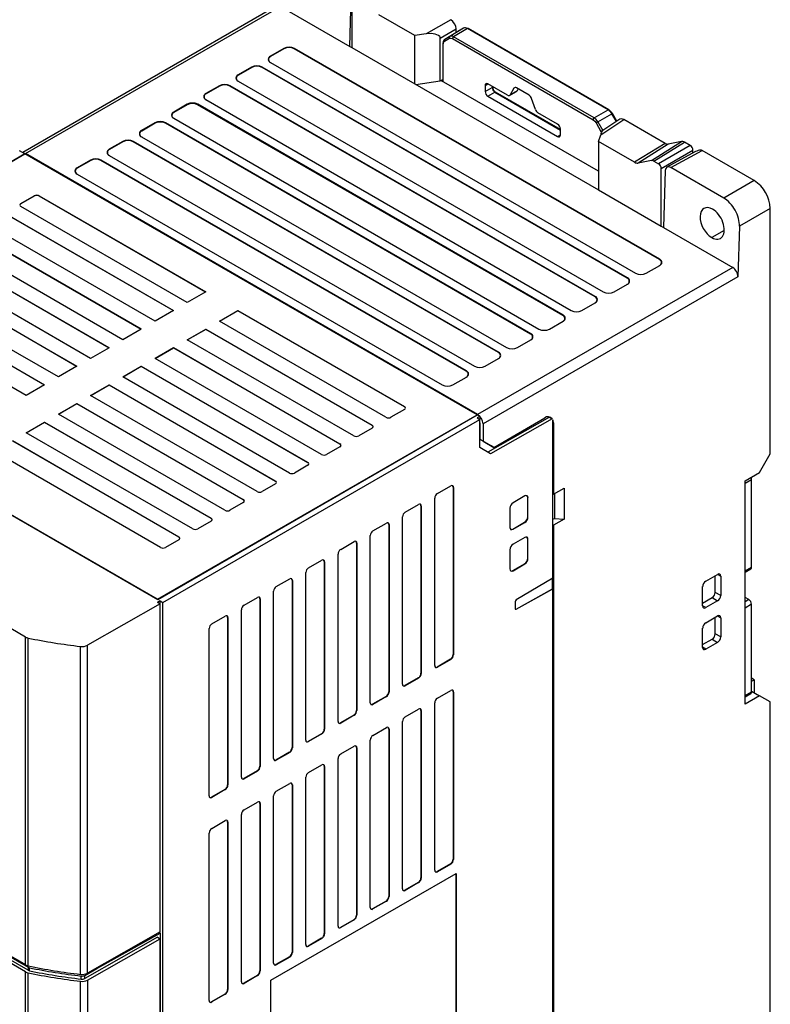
# Model space of a CAD drawing. Header units: millimetres. Extents: x 0 to 838, y 0 to 648.
# Tile 11 of 12: x 653 to 752, y 410 to 540. Entities that reach past the tile are written whole.
import ezdxf

# ---------------------------------------------------------------- set-up
doc = ezdxf.new("R2010")
doc.units = ezdxf.units.MM
doc.header["$LTSCALE"] = 3

msp = doc.modelspace()

# ---------------------------------------------------------------- linework, layer by layer
for p, q in [((696.384, 536.447), (696.598, 543.929)), ((696.666, 543.879), (696.666, 536.284)), ((686.784, 541.775), (653.311, 522.451)), ((653.675, 522.323), (687.262, 541.713)), ((687.262, 541.713), (696.384, 536.447)), ((704.94, 537.878), (700.204, 540.611)), ((709.678, 539.958), (706.435, 538.086)), ((708.3, 537.531), (710.385, 538.734)), ((708.892, 537.385), (710.714, 538.474)), ((711.361, 538.847), (709.538, 537.758)), ((711.861, 538.798), (710.039, 537.71)), ((710.385, 538.277), (710.385, 538.734)), ((711.361, 538.847), (710.714, 538.474)), ((710.714, 538.474), (710.716, 538.475)), ((711.362, 538.848), (711.361, 538.847)), ((711.862, 538.799), (711.861, 538.798)), ((730.402, 528.095), (711.861, 538.798)), ((730.403, 528.096), (711.862, 538.799)), ((730.503, 528.106), (711.962, 538.809)), ((706.435, 538.086), (704.94, 537.878)), ((704.94, 531.508), (704.94, 537.878)), ((708.3, 531.891), (708.3, 537.531)), ((708.852, 537.131), (709.499, 537.505)), ((708.892, 537.385), (709.538, 537.758)), ((709.898, 537.465), (728.407, 526.78)), ((728.548, 527.025), (710.039, 537.71)), ((687.686, 536.161), (685.919, 535.141)), ((687.713, 536.115), (685.946, 535.094)), ((687.713, 536.115), (687.686, 536.161)), ((689.101, 536.161), (689.074, 536.115)), ((737.157, 508.357), (689.074, 536.115)), ((737.184, 508.403), (689.101, 536.161)), ((696.384, 536.447), (696.666, 536.284)), ((696.666, 536.284), (704.94, 531.508)), ((708.628, 536.847), (708.628, 531.828)), ((708.686, 531.794), (708.686, 536.765)), ((685.919, 535.141), (685.946, 535.094)), ((685.919, 534.324), (685.946, 534.309)), ((685.919, 534.324), (734.002, 506.567)), ((683.444, 533.712), (681.676, 532.692)), ((683.471, 533.665), (681.703, 532.645)), ((683.471, 533.665), (683.444, 533.712)), ((684.858, 533.712), (684.831, 533.665)), ((732.914, 505.908), (684.831, 533.665)), ((732.941, 505.954), (684.858, 533.712)), ((681.676, 532.692), (681.703, 532.645)), ((681.676, 531.875), (681.703, 531.86)), ((681.676, 531.875), (729.759, 504.117)), ((705.059, 531.439), (708.3, 531.891)), ((708.3, 531.891), (708.628, 532.081)), ((708.475, 531.916), (708.628, 532.012)), ((729.123, 519.996), (708.475, 531.916)), ((679.201, 531.263), (677.433, 530.242)), ((679.228, 531.216), (677.46, 530.196)), ((679.228, 531.216), (679.201, 531.263)), ((680.615, 531.263), (680.588, 531.216)), ((728.672, 503.458), (680.588, 531.216)), ((728.699, 503.505), (680.615, 531.263)), ((704.94, 531.508), (729.123, 517.547)), ((714.203, 531.304), (714.557, 531.508)), ((714.203, 531.304), (714.203, 530.488)), ((714.203, 530.488), (715.122, 531.018)), ((717.166, 530.002), (714.557, 531.508)), ((714.557, 529.875), (715.476, 530.406)), ((715.122, 531.182), (715.122, 531.018)), ((715.181, 531.1), (715.181, 531.148)), ((715.476, 530.406), (724.102, 525.426)), ((724.102, 525.493), (715.576, 530.416)), ((717.416, 529.977), (718.336, 530.508)), ((717.994, 530.931), (717.483, 530.045)), ((718.402, 530.575), (717.483, 530.045)), ((718.153, 531.022), (717.994, 530.931)), ((719.995, 530.002), (718.311, 530.974)), ((718.552, 530.835), (718.402, 530.575)), ((718.445, 530.616), (718.567, 530.826)), ((677.433, 530.242), (677.46, 530.196)), ((677.433, 529.426), (677.46, 529.41)), ((677.433, 529.426), (725.517, 501.668)), ((714.557, 529.875), (723.749, 524.569)), ((720.823, 528.117), (720.311, 529.594)), ((674.959, 528.814), (673.191, 527.793)), ((673.191, 527.793), (673.218, 527.746)), ((674.985, 528.767), (673.218, 527.746)), ((674.985, 528.767), (674.959, 528.814)), ((676.373, 528.814), (676.346, 528.767)), ((724.429, 501.009), (676.346, 528.767)), ((724.456, 501.056), (676.373, 528.814)), ((728.548, 527.025), (730.402, 528.095)), ((730.402, 528.095), (730.403, 528.096)), ((673.191, 526.977), (673.218, 526.961)), ((673.191, 526.977), (721.274, 499.219)), ((723.749, 526.202), (721.139, 527.708)), ((729.047, 526.496), (730.901, 527.567)), ((729.047, 526.496), (729.693, 525.377)), ((729.422, 524.816), (732.446, 526.815)), ((731.928, 526.853), (729.682, 525.369)), ((730.901, 527.567), (730.903, 527.568)), ((731.483, 526.559), (730.901, 527.567)), ((731.485, 526.56), (730.903, 527.568)), ((731.555, 526.607), (730.976, 527.61)), ((737.889, 523.672), (732.446, 526.815)), ((670.716, 526.364), (668.948, 525.344)), ((668.948, 525.344), (668.975, 525.297)), ((670.743, 526.318), (668.975, 525.297)), ((670.743, 526.318), (670.716, 526.364)), ((672.13, 526.364), (672.103, 526.318)), ((720.186, 498.56), (672.103, 526.318)), ((720.213, 498.607), (672.13, 526.364)), ((724.102, 524.773), (724.102, 525.589)), ((728.807, 526.358), (729.453, 525.238)), ((729.453, 525.238), (729.522, 525.08)), ((729.698, 525.38), (729.693, 525.377)), ((666.473, 523.915), (664.706, 522.895)), ((666.5, 523.869), (666.473, 523.915)), ((667.887, 523.915), (667.861, 523.869)), ((715.971, 496.157), (667.887, 523.915)), ((668.948, 524.528), (668.975, 524.512)), ((668.948, 524.528), (717.031, 496.77)), ((723.749, 524.569), (724.108, 524.776)), ((729.123, 523.917), (729.422, 524.816)), ((733.859, 521.183), (729.123, 523.917)), ((729.123, 523.917), (729.123, 517.547)), ((736.094, 521.416), (740.046, 523.923)), ((740.046, 523.923), (738.281, 523.583)), ((653.586, 522.292), (652.897, 522.69)), ((664.706, 522.895), (664.732, 522.848)), ((666.5, 523.869), (664.732, 522.848)), ((715.944, 496.111), (667.861, 523.869)), ((737.889, 523.672), (733.859, 521.183)), ((738.281, 523.583), (734.329, 521.076)), ((736.408, 521.344), (740.439, 523.834)), ((741.215, 523.386), (737.043, 520.978)), ((737.397, 520.366), (741.568, 522.774)), ((738.642, 520.502), (742.777, 522.729)), ((741.215, 523.386), (740.439, 523.834)), ((741.568, 522.397), (741.568, 522.774)), ((749.629, 518.773), (742.777, 522.729)), ((653.586, 522.292), (611.514, 498.004)), ((611.531, 497.994), (653.604, 522.282)), ((713.142, 487.912), (653.604, 522.282)), ((653.631, 522.267), (653.675, 522.292)), ((713.213, 487.952), (653.675, 522.323)), ((713.213, 487.921), (653.675, 522.292)), ((662.231, 521.466), (660.463, 520.445)), ((662.258, 521.419), (660.49, 520.399)), ((662.258, 521.419), (662.231, 521.466)), ((663.645, 521.466), (663.618, 521.419)), ((711.701, 493.661), (663.618, 521.419)), ((711.728, 493.708), (663.645, 521.466)), ((664.705, 522.078), (664.732, 522.063)), ((664.706, 522.078), (712.789, 494.32)), ((736.094, 521.416), (734.329, 521.076)), ((736.408, 521.344), (737.043, 520.978)), ((741.917, 522.585), (738.143, 520.553)), ((660.463, 520.445), (660.49, 520.399)), ((737.397, 512.771), (737.397, 520.366)), ((737.909, 520.081), (737.679, 512.608)), ((745.633, 516.466), (738.642, 520.502)), ((660.463, 519.629), (660.49, 519.614)), ((660.463, 519.629), (708.546, 491.871)), ((749.629, 518.773), (745.633, 516.466)), ((729.123, 517.547), (737.397, 512.771)), ((653.063, 515.737), (654.831, 516.757)), ((654.831, 516.726), (653.063, 515.706)), ((654.831, 516.726), (654.831, 516.757)), ((655.488, 516.757), (677.409, 504.103)), ((655.488, 516.726), (655.488, 516.757)), ((677.382, 504.087), (655.488, 516.726)), ((653.063, 515.706), (653.063, 515.737)), ((674.983, 502.703), (653.063, 515.357)), ((751.75, 515.099), (747.681, 512.749)), ((751.75, 482.764), (751.75, 515.099)), ((651.246, 514.308), (673.166, 501.654)), ((673.139, 501.638), (651.246, 514.277)), ((670.741, 500.254), (648.82, 512.908)), ((737.397, 512.771), (737.679, 512.608)), ((737.679, 512.608), (746.801, 507.342)), ((747.681, 512.749), (747.483, 506.103)), ((647.003, 511.859), (668.923, 499.205)), ((668.897, 499.189), (647.003, 511.828)), ((745.688, 512.176), (744.04, 511.258)), ((666.498, 497.804), (644.578, 510.459)), ((642.76, 509.41), (664.681, 496.755)), ((664.654, 496.74), (642.76, 509.379)), ((737.157, 508.357), (737.184, 508.403)), ((662.255, 495.355), (640.335, 508.01)), ((746.801, 507.342), (713.213, 487.952)), ((735.416, 506.567), (737.184, 507.587)), ((737.157, 507.572), (737.184, 507.587)), ((638.518, 506.96), (660.438, 494.306)), ((660.411, 494.291), (638.518, 506.929)), ((747.483, 506.103), (713.92, 486.728)), ((732.914, 505.908), (732.941, 505.954)), ((634.275, 504.511), (656.196, 491.857)), ((656.169, 491.841), (634.275, 504.48)), ((658.013, 492.906), (636.092, 505.56)), ((731.174, 504.117), (732.941, 505.138)), ((732.914, 505.122), (732.941, 505.138)), ((677.409, 504.103), (674.983, 502.703)), ((728.672, 503.458), (728.699, 503.505)), ((653.77, 490.457), (631.85, 503.111)), ((726.931, 501.668), (728.699, 502.689)), ((728.672, 502.673), (728.699, 502.689)), ((673.166, 501.654), (670.741, 500.254)), ((679.226, 500.254), (681.651, 501.654)), ((681.651, 501.623), (679.253, 500.238)), ((681.651, 501.654), (703.572, 489)), ((681.651, 501.623), (681.651, 501.654)), ((703.572, 488.968), (681.651, 501.623)), ((724.429, 501.009), (724.456, 501.056)), ((701.146, 487.599), (679.226, 500.254)), ((722.688, 499.219), (724.456, 500.239)), ((724.429, 500.224), (724.456, 500.239)), ((611.531, 497.994), (671.087, 463.613)), ((671.069, 463.623), (611.531, 497.994)), ((668.923, 499.205), (666.498, 497.804)), ((674.983, 497.804), (677.409, 499.205)), ((677.409, 499.173), (675.01, 497.789)), ((677.409, 499.205), (699.329, 486.55)), ((677.409, 499.173), (677.409, 499.205)), ((699.329, 486.519), (677.409, 499.173)), ((720.186, 498.56), (720.213, 498.607)), ((664.681, 496.755), (662.255, 495.355)), ((670.741, 495.355), (673.166, 496.755)), ((673.166, 496.724), (670.768, 495.34)), ((673.166, 496.755), (695.086, 484.101)), ((673.166, 496.724), (673.166, 496.755)), ((695.086, 484.07), (673.166, 496.724)), ((696.904, 485.15), (674.983, 497.804)), ((718.446, 496.77), (720.213, 497.79)), ((720.187, 497.775), (720.213, 497.79)), ((715.944, 496.111), (715.971, 496.157)), ((660.438, 494.306), (658.013, 492.906)), ((666.498, 492.906), (668.923, 494.306)), ((668.923, 494.275), (666.525, 492.89)), ((668.923, 494.306), (690.844, 481.652)), ((668.923, 494.275), (668.923, 494.306)), ((690.844, 481.621), (668.923, 494.275)), ((692.661, 482.701), (670.741, 495.355)), ((714.203, 494.32), (715.971, 495.341)), ((715.944, 495.325), (715.971, 495.341)), ((688.418, 480.252), (666.498, 492.906)), ((709.96, 491.871), (711.728, 492.892)), ((711.701, 493.661), (711.728, 493.708)), ((711.701, 492.876), (711.728, 492.892)), ((656.196, 491.857), (653.77, 490.457)), ((662.255, 490.457), (664.681, 491.857)), ((664.681, 491.826), (662.282, 490.441)), ((664.681, 491.857), (686.601, 479.203)), ((664.681, 491.826), (664.681, 491.857)), ((686.601, 479.171), (664.681, 491.826)), ((653.658, 458.653), (598.628, 490.421)), ((684.176, 477.802), (662.255, 490.457)), ((658.013, 488.008), (660.438, 489.408)), ((660.438, 489.377), (658.04, 487.992)), ((660.438, 489.408), (682.358, 476.753)), ((660.438, 489.377), (660.438, 489.408)), ((682.358, 476.722), (660.438, 489.377)), ((703.572, 488.968), (703.572, 489)), ((679.933, 475.353), (658.013, 488.008)), ((671.069, 463.623), (713.142, 487.912)), ((671.087, 463.613), (713.16, 487.901)), ((703.572, 488.62), (701.804, 487.599)), ((713.49, 487.711), (713.137, 487.506)), ((713.49, 487.711), (713.16, 487.901)), ((713.213, 487.921), (713.169, 487.896)), ((713.213, 487.921), (713.213, 487.871)), ((713.49, 487.711), (713.49, 487.302)), ((722.678, 487.615), (714.554, 483.007)), ((722.678, 487.615), (722.652, 487.65)), ((722.678, 487.615), (723.037, 487.407)), ((653.77, 485.558), (656.196, 486.958)), ((656.196, 486.927), (653.797, 485.543)), ((656.196, 486.958), (678.116, 474.304)), ((656.196, 486.927), (656.196, 486.958)), ((678.116, 474.273), (656.196, 486.927)), ((671.777, 463.215), (713.496, 487.299)), ((699.329, 486.519), (699.329, 486.55)), ((713.137, 487.506), (713.496, 487.299)), ((713.496, 483.628), (713.496, 487.299)), ((713.496, 486.592), (713.561, 486.63)), ((713.561, 484.649), (713.561, 486.63)), ((713.92, 486.728), (713.92, 484.441)), ((723.037, 487.407), (714.91, 482.797)), ((715.334, 483.625), (722.052, 487.503)), ((723.111, 466.412), (723.111, 487.266)), ((723.183, 486.849), (723.111, 486.891)), ((723.183, 486.849), (723.183, 477.459)), ((675.69, 472.904), (653.77, 485.558)), ((699.329, 486.171), (697.561, 485.15)), ((651.953, 484.509), (673.873, 471.855)), ((673.873, 471.824), (651.953, 484.478)), ((695.086, 483.721), (693.319, 482.701)), ((695.086, 484.07), (695.086, 484.101)), ((714.975, 483.832), (713.561, 484.649)), ((713.92, 484.441), (713.561, 484.649)), ((713.92, 484.441), (715.334, 483.625)), ((715.334, 483.625), (714.975, 483.832)), ((671.448, 470.455), (649.527, 483.109)), ((714.91, 482.797), (713.496, 483.628)), ((750.336, 480.314), (751.75, 482.764)), ((690.844, 481.272), (689.076, 480.252)), ((690.844, 481.621), (690.844, 481.652)), ((748.427, 479.212), (750.336, 480.314)), ((686.601, 478.823), (684.833, 477.802)), ((686.601, 479.171), (686.601, 479.203)), ((707.91, 477.542), (709.677, 478.563)), ((749.275, 479.375), (748.427, 478.886)), ((748.427, 449.817), (748.427, 479.212)), ((749.275, 467.862), (749.275, 479.375)), ((709.995, 478.379), (709.995, 456.333)), ((709.995, 478.379), (710.031, 478.359)), ((710.031, 478.359), (710.031, 456.312)), ((719.426, 477.238), (717.871, 476.341)), ((723.111, 477.5), (723.183, 477.459)), ((723.183, 477.459), (724.597, 478.275)), ((723.325, 477.541), (723.325, 474.282)), ((724.597, 478.275), (724.597, 474.193)), ((682.358, 476.374), (680.591, 475.353)), ((682.358, 476.722), (682.358, 476.753)), ((703.667, 475.093), (705.435, 476.113)), ((705.752, 475.93), (705.752, 453.883)), ((705.752, 475.93), (705.788, 475.909)), ((707.556, 454.883), (707.556, 476.93)), ((719.805, 474.489), (719.805, 477.02)), ((719.805, 477.02), (719.841, 476.999)), ((719.841, 474.468), (719.841, 476.999)), ((705.788, 475.909), (705.788, 453.863)), ((717.456, 475.623), (717.456, 473.092)), ((678.116, 473.924), (676.348, 472.904)), ((678.116, 474.273), (678.116, 474.304)), ((699.424, 472.644), (701.192, 473.664)), ((701.51, 473.481), (701.51, 451.434)), ((701.51, 473.481), (701.546, 473.46)), ((701.546, 473.46), (701.546, 451.413)), ((703.314, 452.434), (703.314, 474.481)), ((717.835, 472.873), (719.39, 473.771)), ((717.871, 472.852), (719.426, 473.75)), ((719.39, 473.771), (719.426, 473.75)), ((719.805, 474.489), (719.841, 474.468)), ((723.111, 474.158), (723.325, 474.282)), ((723.183, 473.376), (723.111, 473.419)), ((724.597, 474.193), (723.183, 473.376)), ((723.183, 473.376), (723.183, 395.805)), ((723.325, 474.282), (724.597, 474.193)), ((699.071, 449.985), (699.071, 472.031)), ((717.835, 472.873), (717.871, 472.852)), ((673.873, 471.475), (672.105, 470.455)), ((673.873, 471.824), (673.873, 471.855)), ((695.182, 470.194), (696.95, 471.215)), ((697.267, 471.032), (697.267, 448.985)), ((697.267, 471.032), (697.303, 471.011)), ((697.303, 471.011), (697.303, 448.964)), ((719.426, 471.768), (717.871, 470.87)), ((719.805, 469.018), (719.805, 471.549)), ((719.805, 471.549), (719.841, 471.528)), ((719.841, 468.997), (719.841, 471.528)), ((694.828, 447.536), (694.828, 469.582)), ((717.456, 470.152), (717.456, 467.621)), ((690.939, 467.745), (692.707, 468.766)), ((693.025, 468.582), (693.025, 446.536)), ((693.025, 468.582), (693.06, 468.562)), ((693.06, 468.562), (693.06, 446.515)), ((717.835, 467.402), (719.39, 468.3)), ((717.871, 467.381), (719.426, 468.28)), ((719.39, 468.3), (719.426, 468.28)), ((719.805, 469.018), (719.841, 468.997)), ((690.586, 445.086), (690.586, 467.133)), ((717.835, 467.402), (717.871, 467.381)), ((743.256, 466.006), (744.812, 466.904)), ((744.851, 466.869), (745.224, 466.666)), ((748.427, 467.372), (749.275, 467.862)), ((748.427, 467.203), (749.172, 467.633)), ((686.697, 465.296), (688.464, 466.317)), ((688.782, 466.133), (688.782, 444.087)), ((688.782, 466.133), (688.818, 466.112)), ((688.818, 466.112), (688.818, 444.066)), ((723.111, 466.412), (718.302, 463.539)), ((723.075, 465.009), (723.075, 466.391)), ((744.495, 464.531), (744.495, 466.721)), ((745.224, 466.666), (745.224, 464.135)), ((686.343, 442.637), (686.343, 464.684)), ((718.266, 462.329), (723.075, 465.009)), ((718.302, 462.308), (723.111, 464.988)), ((723.075, 465.009), (723.111, 464.988)), ((723.111, 403.13), (723.111, 464.988)), ((742.844, 462.762), (742.844, 465.293)), ((745.224, 464.135), (744.495, 464.531)), ((671.42, 463.013), (661.82, 457.567)), ((671.423, 463.419), (671.069, 463.215)), ((671.42, 463.013), (671.069, 463.215)), ((671.42, 419.829), (671.42, 463.013)), ((671.423, 463.419), (671.777, 463.215)), ((671.423, 420.236), (671.423, 463.419)), ((671.777, 346.45), (671.777, 463.215)), ((682.454, 462.847), (684.222, 463.867)), ((684.539, 463.684), (684.539, 441.637)), ((684.539, 463.684), (684.575, 463.663)), ((684.575, 463.663), (684.575, 441.617)), ((718.163, 463.295), (718.163, 462.392)), ((742.844, 463.131), (744.109, 463.861)), ((744.812, 463.422), (743.256, 462.524)), ((744.109, 463.861), (744.812, 463.422)), ((748.922, 463.575), (748.427, 463.861)), ((748.922, 463.575), (748.427, 463.29)), ((749.275, 462.963), (748.427, 462.473)), ((749.275, 451.45), (749.275, 462.963)), ((682.1, 440.188), (682.1, 462.234)), ((718.266, 462.329), (718.302, 462.308)), ((743.256, 462.524), (742.844, 462.781)), ((678.211, 460.398), (679.979, 461.418)), ((680.297, 461.235), (680.297, 439.188)), ((680.297, 461.235), (680.333, 461.214)), ((680.333, 461.214), (680.333, 439.167)), ((743.256, 460.536), (744.812, 461.433)), ((744.495, 459.06), (744.495, 461.251)), ((744.851, 461.398), (745.224, 461.195)), ((745.224, 461.195), (745.224, 458.664)), ((677.858, 437.739), (677.858, 459.785)), ((742.844, 457.291), (742.844, 459.822)), ((745.224, 458.664), (744.495, 459.06)), ((653.658, 415.469), (653.658, 458.653)), ((654.029, 415.334), (654.029, 458.517)), ((742.844, 457.66), (744.109, 458.39)), ((744.812, 457.951), (743.256, 457.053)), ((744.109, 458.39), (744.812, 457.951)), ((660.921, 414.229), (660.921, 457.413)), ((661.82, 414.383), (661.82, 457.567)), ((743.256, 457.053), (742.844, 457.31)), ((709.642, 455.72), (707.874, 454.7)), ((709.677, 455.7), (707.91, 454.679)), ((709.642, 455.72), (709.677, 455.7)), ((709.995, 456.333), (710.031, 456.312)), ((705.752, 453.883), (705.788, 453.863)), ((707.874, 454.7), (707.91, 454.679)), ((705.399, 453.271), (703.631, 452.251)), ((705.435, 453.25), (703.667, 452.23)), ((705.399, 453.271), (705.435, 453.25)), ((749.629, 453.022), (749.275, 453.227)), ((749.275, 452.822), (749.629, 453.022)), ((749.629, 453.022), (749.629, 451.327)), ((701.51, 451.434), (701.546, 451.413)), ((703.631, 452.251), (703.667, 452.23)), ((707.91, 450.596), (709.677, 451.617)), ((709.995, 451.433), (709.995, 429.387)), ((709.995, 451.433), (710.031, 451.413)), ((710.031, 451.413), (710.031, 429.366)), ((748.427, 450.96), (749.275, 451.45)), ((749.275, 451.531), (750.336, 450.919)), ((701.156, 450.822), (699.389, 449.801)), ((701.192, 450.801), (699.424, 449.781)), ((701.156, 450.822), (701.192, 450.801)), ((707.556, 427.937), (707.556, 449.984)), ((748.427, 450.791), (749.172, 451.221)), ((750.336, 450.919), (748.427, 449.817)), ((751.75, 450.102), (750.336, 450.919)), ((751.75, 387.719), (751.75, 450.102)), ((697.267, 448.985), (697.303, 448.964)), ((699.389, 449.801), (699.424, 449.781)), ((703.667, 448.147), (705.435, 449.168)), ((705.752, 448.984), (705.752, 426.938)), ((705.752, 448.984), (705.788, 448.963)), ((705.788, 448.963), (705.788, 426.917)), ((696.914, 448.373), (695.146, 447.352)), ((696.95, 448.352), (695.182, 447.331)), ((696.914, 448.373), (696.95, 448.352)), ((703.314, 425.488), (703.314, 447.535)), ((653.658, 415.469), (598.628, 447.237)), ((693.025, 446.536), (693.06, 446.515)), ((695.146, 447.352), (695.182, 447.331)), ((699.424, 445.698), (701.192, 446.718)), ((701.51, 446.535), (701.51, 424.488)), ((701.51, 446.535), (701.546, 446.514)), ((701.546, 446.514), (701.546, 424.468)), ((692.671, 445.923), (690.903, 444.903)), ((690.903, 444.903), (690.939, 444.882)), ((692.707, 445.903), (690.939, 444.882)), ((692.671, 445.923), (692.707, 445.903)), ((699.071, 423.039), (699.071, 445.085)), ((688.782, 444.087), (688.818, 444.066)), ((695.182, 443.249), (696.95, 444.269)), ((697.267, 444.086), (697.267, 422.039)), ((697.267, 444.086), (697.303, 444.065)), ((697.303, 444.065), (697.303, 422.018)), ((688.428, 443.474), (686.661, 442.454)), ((686.661, 442.454), (686.697, 442.433)), ((688.464, 443.453), (686.697, 442.433)), ((688.428, 443.474), (688.464, 443.453)), ((694.828, 420.59), (694.828, 442.636)), ((684.186, 441.025), (682.418, 440.004)), ((684.222, 441.004), (682.454, 439.984)), ((684.186, 441.025), (684.222, 441.004)), ((684.539, 441.637), (684.575, 441.617)), ((690.939, 440.799), (692.707, 441.82)), ((693.025, 441.636), (693.025, 419.59)), ((693.025, 441.636), (693.06, 441.616)), ((693.06, 441.616), (693.06, 419.569)), ((682.418, 440.004), (682.454, 439.984)), ((690.586, 418.14), (690.586, 440.187)), ((679.943, 438.576), (678.175, 437.555)), ((679.979, 438.555), (678.211, 437.534)), ((679.943, 438.576), (679.979, 438.555)), ((680.297, 439.188), (680.333, 439.167)), ((686.697, 438.35), (688.464, 439.371)), ((688.782, 439.187), (688.782, 417.141)), ((688.782, 439.187), (688.818, 439.167)), ((688.818, 439.167), (688.818, 417.12)), ((678.175, 437.555), (678.211, 437.534)), ((686.343, 415.691), (686.343, 437.738)), ((682.454, 435.901), (684.222, 436.921)), ((684.539, 436.738), (684.539, 414.691)), ((684.539, 436.738), (684.575, 436.717)), ((684.575, 436.717), (684.575, 414.671)), ((678.211, 433.452), (679.979, 434.472)), ((682.1, 413.242), (682.1, 435.289)), ((680.297, 434.289), (680.297, 412.242)), ((680.297, 434.289), (680.333, 434.268)), ((680.333, 434.268), (680.333, 412.221)), ((677.858, 410.793), (677.858, 432.839)), ((709.995, 429.387), (710.031, 429.366)), ((709.642, 428.774), (707.874, 427.754)), ((709.677, 428.754), (707.91, 427.733)), ((709.642, 428.774), (709.677, 428.754)), ((685.989, 413.446), (710.385, 427.529)), ((705.752, 426.938), (705.788, 426.917)), ((707.874, 427.754), (707.91, 427.733)), ((710.349, 427.508), (710.349, 374.883)), ((710.385, 427.529), (710.385, 374.862)), ((705.399, 426.325), (703.631, 425.305)), ((705.435, 426.304), (703.667, 425.284)), ((705.399, 426.325), (705.435, 426.304)), ((701.51, 424.488), (701.546, 424.468)), ((703.631, 425.305), (703.667, 425.284)), ((701.156, 423.876), (699.389, 422.855)), ((699.389, 422.855), (699.424, 422.835)), ((701.192, 423.855), (699.424, 422.835)), ((701.156, 423.876), (701.192, 423.855)), ((697.267, 422.039), (697.303, 422.018)), ((671.423, 420.236), (671.42, 420.234)), ((696.914, 421.427), (695.146, 420.406)), ((695.146, 420.406), (695.182, 420.385)), ((696.95, 421.406), (695.182, 420.385)), ((696.914, 421.427), (696.95, 421.406)), ((654.011, 414.764), (645.728, 419.546)), ((653.658, 414.56), (645.799, 419.097)), ((646.327, 419.599), (654.011, 415.163)), ((671.066, 419.124), (661.47, 413.68)), ((671.42, 419.829), (661.82, 414.383)), ((661.82, 413.474), (671.42, 418.92)), ((663.078, 415), (671.423, 419.651)), ((671.066, 419.124), (671.42, 418.92)), ((671.423, 419.651), (671.266, 419.742)), ((671.42, 356.863), (671.42, 418.92)), ((671.423, 419.651), (671.423, 357.269)), ((692.671, 418.978), (690.903, 417.957)), ((692.707, 418.957), (690.939, 417.936)), ((692.671, 418.978), (692.707, 418.957)), ((693.025, 419.59), (693.06, 419.569)), ((690.903, 417.957), (690.939, 417.936)), ((688.428, 416.528), (686.661, 415.508)), ((688.464, 416.508), (686.697, 415.487)), ((688.428, 416.528), (688.464, 416.508)), ((688.782, 417.141), (688.818, 417.12)), ((654.011, 415.163), (654.011, 414.764)), ((654.197, 414.696), (654.197, 415.096)), ((661.47, 414.085), (663.078, 415)), ((663.078, 415), (662.993, 415.049)), ((686.661, 415.508), (686.697, 415.487)), ((653.658, 341.672), (653.658, 414.56)), ((654.029, 341.537), (654.029, 414.424)), ((661.02, 413.603), (661.02, 414.007)), ((661.47, 413.68), (661.47, 414.085)), ((684.186, 414.079), (682.418, 413.059)), ((684.222, 414.058), (682.454, 413.038)), ((684.186, 414.079), (684.222, 414.058)), ((684.539, 414.691), (684.575, 414.671)), ((660.921, 340.747), (660.921, 413.32)), ((661.82, 413.474), (661.82, 340.901)), ((682.418, 413.059), (682.454, 413.038)), ((685.989, 360.779), (685.989, 413.446)), ((679.943, 411.63), (678.175, 410.609)), ((679.979, 411.609), (678.211, 410.589)), ((679.943, 411.63), (679.979, 411.609)), ((680.297, 412.242), (680.333, 412.221)), ((678.175, 410.609), (678.211, 410.589))]:
    msp.add_line(p, q)
at = {"flags": 128}
for points in [[(711.962, 538.809), (711.916, 538.818), (711.862, 538.799)], [(708.3, 537.531), (708.278, 537.655), (708.225, 537.749), (708.065, 537.895), (707.63, 538.064), (707.073, 538.128), (706.435, 538.086)], [(708.686, 536.928), (708.643, 536.89), (708.628, 536.847)], [(709.499, 537.505), (709.682, 537.54), (709.898, 537.465)], [(708.628, 536.847), (708.628, 536.846), (708.643, 536.802), (708.686, 536.765)], [(718.333, 530.511), (718.36, 530.524), (718.451, 530.625)], [(718.402, 530.575), (718.446, 530.618), (718.448, 530.622)], [(730.403, 528.096), (730.457, 528.115), (730.503, 528.106)], [(730.503, 528.106), (730.503, 528.106), (730.534, 528.07), (730.544, 528.014)], [(730.544, 528.014), (730.761, 527.839), (730.944, 527.592)], [(728.407, 526.78), (728.623, 526.606), (728.807, 526.358)], [(729.047, 526.496), (728.985, 526.461), (728.918, 526.422), (728.856, 526.386), (728.807, 526.358)], [(730.903, 527.568), (730.949, 527.595), (730.974, 527.609), (730.973, 527.608)], [(732.446, 526.815), (732.175, 526.909), (731.946, 526.864), (731.932, 526.849)], [(729.693, 525.377), (729.632, 525.341), (729.565, 525.302), (729.502, 525.266), (729.453, 525.238)], [(653.378, 522.412), (653.404, 522.417), (653.675, 522.323)], [(745.224, 466.666), (745.192, 466.829), (745.103, 466.933), (744.97, 466.958), (744.812, 466.904)], [(742.844, 462.762), (742.876, 462.598), (742.965, 462.495), (743.098, 462.469), (743.256, 462.524)], [(745.224, 461.195), (745.192, 461.358), (745.103, 461.462), (744.97, 461.488), (744.812, 461.433)], [(742.844, 457.291), (742.876, 457.128), (742.965, 457.024), (743.098, 456.998), (743.256, 457.053)]]:
    msp.add_lwpolyline(points, dxfattribs=at)
for centre, radius, start, end in [((708.847, 538.662), 1.54, 2.67875, 57.32125), ((711.568, 538.386), 0.506, 54.60482, 114.16975), ((711.569, 538.39), 0.503, 54.37877, 114.31578), ((709.182, 536.979), 0.499, 125.58216, 185.91411), ((709.129, 536.785), 0.443, 128.70472, 182.61441), ((709.003, 537.238), 0.185, 127.14497, 215.08396), ((709.65, 537.611), 0.185, 127.14484, 215.08365), ((709.746, 537.296), 0.507, 54.68168, 114.19561), ((710.206, 537.451), 0.308, 122.75099, 177.38353), ((688.394, 534.797), 1.537, 62.60967, 117.39033), ((688.394, 534.802), 1.478, 62.60967, 117.39033), ((686.074, 534.733), 0.437, 110.78342, 249.21658), ((686.095, 534.702), 0.42, 110.78342, 249.21658), ((684.151, 532.347), 1.537, 62.60967, 117.39033), ((684.151, 532.353), 1.478, 62.60967, 117.39033), ((681.831, 532.283), 0.437, 110.78342, 249.21658), ((681.852, 532.252), 0.42, 110.78342, 249.21658), ((679.908, 529.898), 1.537, 62.60967, 117.39033), ((679.908, 529.903), 1.478, 62.60967, 117.39033), ((714.419, 531.339), 0.218, 50.79671, 189.21404), ((714.971, 530.523), 0.768, 182.60548, 237.39452), ((715.081, 531.11), 0.101, 294.37466, 354.3052), ((715.89, 531.053), 0.768, 182.60548, 237.39452), ((715.922, 531.118), 0.741, 181.38844, 215.90065), ((715.945, 531.021), 0.709, 208.47302, 238.65362), ((715.534, 530.324), 0.101, 65.69288, 125.61758), ((718.172, 530.809), 0.216, 50.10037, 145.43351), ((718.245, 530.663), 0.18, 300.3955, 331.00368), ((677.588, 529.834), 0.437, 110.78342, 249.21658), ((677.609, 529.803), 0.42, 110.78342, 249.21658), ((717.305, 530.167), 0.216, 230.10037, 325.43351), ((719.576, 529.351), 0.774, 18.27147, 57.25204), ((673.346, 527.385), 0.437, 110.78342, 249.21658), ((675.666, 527.449), 1.537, 62.60967, 117.39033), ((675.666, 527.454), 1.478, 62.60967, 117.39033), ((721.558, 528.359), 0.774, 198.27147, 237.25204), ((729.621, 526.857), 1.464, 29.02753, 57.7827), ((729.64, 526.872), 1.442, 28.85407, 58.04749), ((671.423, 525), 1.537, 62.60967, 117.39033), ((673.367, 527.354), 0.42, 110.78342, 249.21658), ((728.714, 526.766), 0.308, 122.74976, 177.38464), ((727.766, 525.787), 1.464, 28.97096, 57.72136), ((669.103, 524.936), 0.437, 110.78342, 249.21658), ((669.124, 524.905), 0.42, 110.78342, 249.21658), ((671.423, 525.005), 1.478, 62.60967, 117.39033), ((723.335, 525.554), 0.768, 2.60548, 57.39452), ((730.234, 524.749), 0.815, 131.85254, 175.27958), ((667.18, 522.55), 1.537, 62.60967, 117.39033), ((667.18, 522.556), 1.478, 62.60967, 117.39033), ((723.887, 524.738), 0.218, 230.79671, 9.21404), ((740.121, 523.346), 0.582, 56.96361, 97.38636), ((664.86, 522.486), 0.437, 110.78342, 249.21658), ((664.881, 522.455), 0.42, 110.78342, 249.21658), ((738.206, 524.161), 0.582, 236.96361, 277.38636), ((740.799, 522.738), 0.77, 2.67875, 57.32125), ((653.141, 521.481), 0.925, 59.9988, 61.24598), ((662.938, 520.101), 1.537, 62.60967, 117.39033), ((662.938, 520.107), 1.478, 62.60967, 117.39033), ((736.154, 520.954), 0.466, 56.96361, 97.38636), ((660.618, 520.037), 0.437, 110.78342, 249.21658), ((660.639, 520.006), 0.42, 110.78342, 249.21658), ((734.239, 521.768), 0.698, 236.96361, 277.38636), ((736.628, 520.33), 0.77, 2.67875, 57.32125), ((747.145, 514.889), 4.61, 2.60548, 57.39452), ((655.16, 516.123), 0.715, 62.60967, 117.39033), ((655.16, 516.092), 0.715, 62.60967, 117.39033), ((653.164, 515.488), 0.24, 114.80672, 169.4938), ((653.135, 515.547), 0.203, 110.78342, 249.21658), ((737.008, 507.964), 0.42, 290.78342, 69.21658), ((737.029, 507.995), 0.437, 290.78342, 69.21658), ((732.765, 505.515), 0.42, 290.78342, 69.21658), ((732.786, 505.546), 0.437, 290.78342, 69.21658), ((734.709, 507.931), 1.537, 242.60967, 297.39033), ((728.523, 503.066), 0.42, 290.78342, 69.21658), ((728.544, 503.097), 0.437, 290.78342, 69.21658), ((730.466, 505.482), 1.537, 242.60967, 297.39033), ((724.28, 500.616), 0.42, 290.78342, 69.21658), ((724.301, 500.648), 0.437, 290.78342, 69.21658), ((726.224, 503.033), 1.537, 242.60967, 297.39033), ((720.037, 498.167), 0.42, 290.78342, 69.21658), ((720.058, 498.198), 0.437, 290.78342, 69.21658), ((721.981, 500.584), 1.537, 242.60967, 297.39033), ((717.739, 498.134), 1.537, 242.60967, 297.39033), ((715.795, 495.718), 0.42, 290.78342, 69.21658), ((715.816, 495.749), 0.437, 290.78342, 69.21658), ((713.496, 495.685), 1.537, 242.60967, 297.39033), ((711.552, 493.269), 0.42, 290.78342, 69.21658), ((711.573, 493.3), 0.437, 290.78342, 69.21658), ((709.253, 493.236), 1.537, 242.60967, 297.39033), ((703.5, 488.81), 0.203, 290.78342, 69.21658), ((703.471, 488.75), 0.24, 10.5062, 65.19328), ((701.475, 488.234), 0.715, 242.60967, 297.39033), ((712.662, 487.08), 0.96, 58.78233, 59.99894), ((712.385, 486.658), 1.537, 2.60548, 57.39452), ((722.497, 486.96), 0.701, 39.57383, 129.36072), ((699.257, 486.36), 0.203, 290.78342, 69.21658), ((699.228, 486.301), 0.24, 10.5062, 65.19328), ((712.217, 486.481), 1.353, 6.31081, 18.94259), ((722.055, 486.869), 1.129, 358.98668, 20.57595), ((697.232, 485.785), 0.715, 242.60967, 297.39033), ((695.014, 483.911), 0.203, 290.78342, 69.21658), ((694.986, 483.852), 0.24, 10.5062, 65.19328), ((692.99, 483.336), 0.715, 242.60967, 297.39033), ((690.772, 481.462), 0.203, 290.78342, 69.21658), ((690.743, 481.403), 0.24, 10.5062, 65.19328), ((688.747, 480.886), 0.715, 242.60967, 297.39033), ((686.529, 479.013), 0.203, 290.78342, 69.21658), ((686.5, 478.953), 0.24, 10.5062, 65.19328), ((709.816, 478.393), 0.218, 350.78596, 129.20329), ((709.736, 478.402), 0.26, 354.91648, 48.36109), ((748.576, 479.354), 0.699, 1.74822, 26.05204), ((684.504, 478.437), 0.715, 242.60967, 297.39033), ((708.324, 476.895), 0.768, 122.60548, 177.39452), ((719.588, 477.04), 0.256, 350.75781, 129.215), ((719.503, 477.047), 0.303, 354.81521, 49.2161), ((682.286, 476.564), 0.203, 290.78342, 69.21658), ((682.258, 476.504), 0.24, 10.5062, 65.19328), ((705.573, 475.944), 0.218, 350.78596, 129.20329), ((705.493, 475.953), 0.26, 354.91648, 48.36109), ((718.356, 475.582), 0.901, 122.58432, 177.4091), ((680.262, 475.988), 0.715, 242.60967, 297.39033), ((704.081, 474.446), 0.768, 122.60548, 177.39452), ((678.044, 474.114), 0.203, 290.78342, 69.21658), ((678.015, 474.055), 0.24, 10.5062, 65.19328), ((701.33, 473.495), 0.218, 350.78596, 129.20329), ((701.251, 473.504), 0.26, 354.91648, 48.36109), ((718.905, 474.53), 0.9, 302.59745, 357.40803), ((718.941, 474.509), 0.9, 302.59745, 357.40803), ((676.019, 473.539), 0.715, 242.60967, 297.39033), ((699.838, 471.996), 0.768, 122.60548, 177.39452), ((717.709, 473.05), 0.256, 170.76274, 309.24622), ((717.66, 473.121), 0.304, 250.78539, 305.19371), ((673.801, 471.665), 0.203, 290.78342, 69.21658), ((673.772, 471.606), 0.24, 10.5062, 65.19328), ((697.088, 471.046), 0.218, 350.78596, 129.20329), ((697.008, 471.055), 0.26, 354.91648, 48.36109), ((718.356, 470.111), 0.901, 122.58432, 177.4091), ((719.588, 471.569), 0.256, 350.75781, 129.215), ((719.503, 471.576), 0.303, 354.81521, 49.2161), ((671.777, 471.089), 0.715, 242.60967, 297.39033), ((695.596, 469.547), 0.768, 122.60548, 177.39452), ((692.845, 468.597), 0.218, 350.78596, 129.20329), ((692.765, 468.605), 0.26, 354.91648, 48.36109), ((718.905, 469.059), 0.9, 302.59745, 357.40803), ((718.941, 469.038), 0.9, 302.59745, 357.40803), ((691.353, 467.098), 0.768, 122.60548, 177.39452), ((717.709, 467.58), 0.256, 170.76274, 309.24622), ((717.66, 467.65), 0.304, 250.78539, 305.19371), ((749.03, 467.835), 0.246, 305.01333, 6.29885), ((688.602, 466.147), 0.218, 350.78596, 129.20329), ((688.523, 466.156), 0.26, 354.91648, 48.36109), ((743.742, 465.25), 0.898, 122.69826, 177.29485), ((687.111, 464.649), 0.768, 122.60548, 177.39452), ((743.663, 464.565), 0.834, 302.34744, 357.65774), ((670.589, 462.792), 0.96, 58.78233, 59.99894), ((684.36, 463.698), 0.218, 350.78596, 129.20329), ((684.28, 463.707), 0.26, 354.91648, 48.36109), ((718.471, 463.281), 0.308, 123.22971, 177.34769), ((744.327, 464.177), 0.898, 302.71123, 357.29398), ((748.508, 462.928), 0.768, 2.60548, 57.39452), ((682.868, 462.2), 0.768, 122.60548, 177.39452), ((718.249, 462.377), 0.087, 170.5527, 307.70469), ((718.207, 462.42), 0.108, 260.02766, 303.25081), ((678.625, 459.75), 0.768, 122.60548, 177.39452), ((680.117, 461.249), 0.218, 350.78596, 129.20329), ((680.038, 461.258), 0.26, 354.91648, 48.36109), ((743.742, 459.78), 0.898, 122.69826, 177.29485), ((743.663, 459.094), 0.834, 302.34744, 357.65774), ((654.267, 459.746), 1.251, 240.85379, 259.03308), ((670.19, 537.284), 80.407, 258.40551, 263.38094), ((744.327, 458.707), 0.898, 302.71123, 357.29398), ((661.125, 458.922), 1.523, 262.31014, 297.14828), ((709.228, 456.368), 0.768, 302.60548, 357.39452), ((709.263, 456.347), 0.768, 302.60548, 357.39452), ((704.985, 453.918), 0.768, 302.60548, 357.39452), ((707.772, 454.848), 0.218, 170.78596, 309.20329), ((707.724, 454.913), 0.26, 251.64102, 305.08017), ((705.021, 453.898), 0.768, 302.60548, 357.39452), ((700.742, 451.469), 0.768, 302.60548, 357.39452), ((700.778, 451.448), 0.768, 302.60548, 357.39452), ((703.529, 452.399), 0.218, 170.78596, 309.20329), ((703.482, 452.463), 0.26, 251.64102, 305.08017), ((709.816, 451.448), 0.218, 350.78596, 129.20329), ((709.736, 451.456), 0.26, 354.91648, 48.36109), ((749.03, 451.423), 0.246, 305.01333, 6.29885), ((699.286, 449.95), 0.218, 170.78596, 309.20329), ((708.324, 449.949), 0.768, 122.60548, 177.39452), ((696.5, 449.02), 0.768, 302.60548, 357.39452), ((696.536, 448.999), 0.768, 302.60548, 357.39452), ((699.239, 450.014), 0.26, 251.64102, 305.08017), ((705.573, 448.998), 0.218, 350.78596, 129.20329), ((705.493, 449.007), 0.26, 354.91648, 48.36109), ((695.044, 447.501), 0.218, 170.78596, 309.20329), ((704.081, 447.5), 0.768, 122.60548, 177.39452), ((692.257, 446.571), 0.768, 302.60548, 357.39452), ((692.293, 446.55), 0.768, 302.60548, 357.39452), ((694.996, 447.565), 0.26, 251.64102, 305.08017), ((701.33, 446.549), 0.218, 350.78596, 129.20329), ((701.251, 446.558), 0.26, 354.91648, 48.36109), ((690.801, 445.051), 0.218, 170.78596, 309.20329), ((690.754, 445.116), 0.26, 251.64102, 305.08017), ((699.838, 445.051), 0.768, 122.60548, 177.39452), ((688.014, 444.121), 0.768, 302.60548, 357.39452), ((688.05, 444.101), 0.768, 302.60548, 357.39452), ((697.088, 444.1), 0.218, 350.78596, 129.20329), ((697.008, 444.109), 0.26, 354.91648, 48.36109), ((686.559, 442.602), 0.218, 170.78596, 309.20329), ((686.511, 442.666), 0.26, 251.64102, 305.08017), ((695.596, 442.601), 0.768, 122.60548, 177.39452), ((683.772, 441.672), 0.768, 302.60548, 357.39452), ((683.808, 441.651), 0.768, 302.60548, 357.39452), ((692.845, 441.651), 0.218, 350.78596, 129.20329), ((692.765, 441.66), 0.26, 354.91648, 48.36109), ((682.316, 440.153), 0.218, 170.78596, 309.20329), ((682.268, 440.217), 0.26, 251.64102, 305.08017), ((691.353, 440.152), 0.768, 122.60548, 177.39452), ((679.529, 439.223), 0.768, 302.60548, 357.39452), ((679.565, 439.202), 0.768, 302.60548, 357.39452), ((687.111, 437.703), 0.768, 122.60548, 177.39452), ((688.602, 439.201), 0.218, 350.78596, 129.20329), ((688.523, 439.21), 0.26, 354.91648, 48.36109), ((678.073, 437.704), 0.218, 170.78596, 309.20329), ((678.026, 437.768), 0.26, 251.64102, 305.08017), ((682.868, 435.254), 0.768, 122.60548, 177.39452), ((684.36, 436.752), 0.218, 350.78596, 129.20329), ((684.28, 436.761), 0.26, 354.91648, 48.36109), ((680.117, 434.303), 0.218, 350.78596, 129.20329), ((680.038, 434.312), 0.26, 354.91648, 48.36109), ((678.625, 432.804), 0.768, 122.60548, 177.39452), ((709.228, 429.422), 0.768, 302.60548, 357.39452), ((709.263, 429.401), 0.768, 302.60548, 357.39452), ((707.772, 427.902), 0.218, 170.78596, 309.20329), ((704.985, 426.972), 0.768, 302.60548, 357.39452), ((705.021, 426.952), 0.768, 302.60548, 357.39452), ((707.724, 427.967), 0.26, 251.64102, 305.08017), ((703.529, 425.453), 0.218, 170.78596, 309.20329), ((700.742, 424.523), 0.768, 302.60548, 357.39452), ((700.778, 424.503), 0.768, 302.60548, 357.39452), ((703.482, 425.518), 0.26, 251.64102, 305.08017), ((699.286, 423.004), 0.218, 170.78596, 309.20329), ((699.239, 423.068), 0.26, 251.64102, 305.08017), ((696.5, 422.074), 0.768, 302.60548, 357.39452), ((696.536, 422.053), 0.768, 302.60548, 357.39452), ((695.044, 420.555), 0.218, 170.78596, 309.20329), ((694.996, 420.619), 0.26, 251.64102, 305.08017), ((692.257, 419.625), 0.768, 302.60548, 357.39452), ((692.293, 419.604), 0.768, 302.60548, 357.39452), ((690.801, 418.105), 0.218, 170.78596, 309.20329), ((690.754, 418.17), 0.26, 251.64102, 305.08017), ((688.014, 417.176), 0.768, 302.60548, 357.39452), ((688.05, 417.155), 0.768, 302.60548, 357.39452), ((654.267, 416.562), 1.251, 240.85379, 259.03308), ((670.19, 494.1), 80.407, 258.40551, 263.38094), ((686.559, 415.656), 0.218, 170.78596, 309.20329), ((686.511, 415.721), 0.26, 251.64102, 305.08017), ((654.267, 415.653), 1.251, 240.8538, 259.03308), ((654.316, 415.31), 0.626, 240.85379, 259.03308), ((670.19, 493.191), 80.407, 258.40551, 263.38094), ((670.196, 492.675), 79.603, 258.40551, 263.38095), ((661.125, 415.739), 1.523, 262.31014, 297.14828), ((661.122, 414.357), 0.762, 262.31016, 297.14829), ((683.772, 414.726), 0.768, 302.60548, 357.39452), ((683.808, 414.706), 0.768, 302.60548, 357.39452), ((661.125, 414.829), 1.523, 262.31014, 297.14828), ((682.316, 413.207), 0.218, 170.78596, 309.20329), ((682.268, 413.271), 0.26, 251.64102, 305.08017), ((679.529, 412.277), 0.768, 302.60548, 357.39452), ((679.565, 412.256), 0.768, 302.60548, 357.39452), ((678.073, 410.758), 0.218, 170.78596, 309.20329), ((678.026, 410.822), 0.26, 251.64102, 305.08017)]:
    msp.add_arc(centre, radius, start, end)
for centre, major_axis, ratio, start_param, end_param in [((742.937, 521.998), (1.466, 0), 0.5568795, 1.7823776, 2.3392587), ((742.777, 521.912), (-0.501, 0.866), 0.5773814, 5.497259, 5.7088403), ((738.616, 519.672), (-0.473, 0.881), 0.5979046, 5.5153812, 7.0861774), ((745.559, 513.974), (-1.418, 2.645), 0.5971634, 3.9457405, 5.5165369), ((744.096, 513.13), (-1.065, 1.986), 0.5971634, 5.5165868, 8.6581794), ((744.096, 513.13), (-1.065, 1.986), 0.5971634, 2.3749941, 5.5165868), ((746.776, 506.511), (-0.473, 0.882), 0.5971634, 3.9457902, 5.5165866), ((654.365, 415.368), (0.5, 0.001), 0.5782946, 3.9261152, 4.3690763), ((670.818, 442.076), (49.5, 0.075), 0.5782946, 4.3690763, 4.5122579), ((661.119, 414.291), (0.5, 0.001), 0.5782946, 4.5122579, 5.4881849)]:
    msp.add_ellipse(centre, major_axis=major_axis, ratio=ratio, start_param=start_param, end_param=end_param)

doc.saveas('drawing.dxf')
